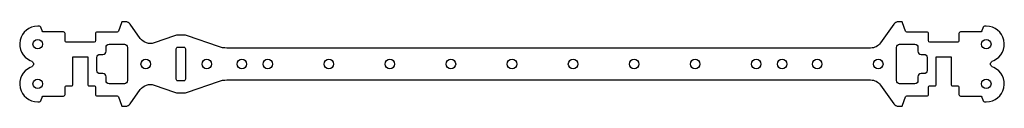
# Model space of a CAD drawing. Header units: millimetres. Extents: x -161 to 161, y -14 to 14.
import ezdxf

# ---------------------------------------------------------------- set-up
doc = ezdxf.new("R2010")
doc.units = ezdxf.units.MM

msp = doc.modelspace()

# ---------------------------------------------------------------- linework, layer by layer
for points in [[(-107.68, -9.5, 0.084544), (-106.36, -9.27), (-96.11, -5.68, -0.084544), (-93.46, -5.23), (117.49, -5.23, -0.243325), (120.75, -6.92), (125.07, -13.01, 0.243325), (126.7, -13.85), (127.51, -13.85, 0.320647), (127.98, -13.52), (128.92, -10.79, -0.320647), (129.39, -10.45), (135.94, -10.45, 0.414214), (136.44, -9.95), (136.44, -7.65, -0.414214), (136.94, -7.15), (138.51, -7.15, 0.414214), (139.01, -6.65), (139.01, 2.4), (143.83, 2.4), (143.83, -6.65, 0.414214), (144.33, -7.15), (145.92, -7.15, -0.414214), (146.42, -7.65), (146.42, -10, 0.414214), (146.92, -10.5), (153.47, -10.5, -0.320651), (153.95, -10.84), (154.36, -12.06, 0.320651), (154.84, -12.4), (155.39, -12.4, 0.803937), (157.87, -1.14), (157.36, -0.91, -0.639384), (157.36, 0.91), (157.87, 1.14, 0.803937), (155.39, 12.4), (154.84, 12.4, 0.320647), (154.36, 12.06), (153.95, 10.84, -0.320651), (153.47, 10.5), (146.92, 10.5, 0.414214), (146.42, 10), (146.42, 7.65, -0.414214), (145.92, 7.15), (136.94, 7.15, -0.414209), (136.44, 7.65), (136.44, 9.95, 0.414214), (135.94, 10.45), (129.39, 10.45, -0.320647), (128.92, 10.79), (127.98, 13.52, 0.320647), (127.51, 13.85), (126.7, 13.85, 0.243325), (125.07, 13.01), (120.75, 6.92, -0.243325), (117.49, 5.23), (-93.46, 5.23, -0.084544), (-96.11, 5.68), (-106.36, 9.27, 0.084544), (-107.68, 9.5), (-109.19, 9.5, 0.084549), (-110.52, 9.27), (-117.21, 6.93, -0.334762), (-121.79, 8.39), (-125.07, 13.01, 0.243325), (-126.7, 13.85), (-127.51, 13.85, 0.320647), (-127.98, 13.52), (-128.92, 10.79, -0.320647), (-129.39, 10.45), (-135.94, 10.45, 0.414214), (-136.44, 9.95), (-136.44, 7.65, -0.414209), (-136.94, 7.15), (-145.92, 7.15, -0.414214), (-146.42, 7.65), (-146.42, 10, 0.414214), (-146.92, 10.5), (-153.47, 10.5, -0.320651), (-153.95, 10.84), (-154.36, 12.06, 0.320647), (-154.84, 12.4), (-155.39, 12.4, 0.803937), (-157.87, 1.14), (-157.36, 0.91, -0.639384), (-157.36, -0.91), (-157.87, -1.14, 0.803937), (-155.39, -12.4), (-154.84, -12.4, 0.320651), (-154.36, -12.06), (-153.95, -10.84, -0.320651), (-153.47, -10.5), (-146.92, -10.5, 0.414214), (-146.42, -10), (-146.42, -7.65, -0.414214), (-145.92, -7.15), (-144.33, -7.15, 0.414214), (-143.83, -6.65), (-143.83, 2.4), (-139.01, 2.4), (-139.01, -6.65, 0.414214), (-138.51, -7.15), (-136.94, -7.15, -0.414214), (-136.44, -7.65), (-136.44, -9.95, 0.414214), (-135.94, -10.45), (-129.39, -10.45, -0.320647), (-128.92, -10.79), (-127.98, -13.52, 0.320647), (-127.51, -13.85), (-126.7, -13.85, 0.243325), (-125.07, -13.01), (-121.79, -8.39, -0.334762), (-117.21, -6.93), (-110.52, -9.27, 0.084549), (-109.19, -9.5)], [(-133.01, 5.45, -0.414214), (-132.01, 6.45), (-127, 6.45, -0.414214), (-126, 5.45), (-126, -5.45, -0.414214), (-127, -6.45), (-132.01, -6.45, -0.414214), (-133.01, -5.45), (-133.01, -4.15, 0.414214), (-134.01, -3.15), (-135.01, -3.15, -0.414214), (-136.01, -2.15), (-136.01, 2.15, -0.414214), (-135.01, 3.15), (-134.01, 3.15, 0.414214), (-133.01, 4.15)], [(132.01, 6.45, -0.414214), (133.01, 5.45), (133.01, 4.15, 0.414214), (134.01, 3.15), (135.01, 3.15, -0.414214), (136.01, 2.15), (136.01, -2.15, -0.414214), (135.01, -3.15), (134.01, -3.15, 0.414214), (133.01, -4.15), (133.01, -5.45, -0.414214), (132.01, -6.45), (127, -6.45, -0.414214), (126, -5.45), (126, 5.45, -0.414214), (127, 6.45)], [(-110, -5), (-110, 5, -0.414214), (-109.5, 5.5), (-107.5, 5.5, -0.414214), (-107, 5), (-107, -5, -0.414214), (-107.5, -5.5), (-109.5, -5.5, -0.414214)]]:
    msp.add_lwpolyline(points, format="xyb", close=True)
for centre in [(-155.39, 6.5), (155.39, 6.5), (-120, 0), (-100, 0), (-88.5, 0), (-80, 0), (-60, 0), (-40, 0), (-20, 0), (0, 0), (20, 0), (40, 0), (60, 0), (80, 0), (88.5, 0), (100, 0), (120, 0), (-155.39, -6.5), (155.39, -6.5)]:
    msp.add_circle(centre, 1.55)

doc.saveas('drawing.dxf')
